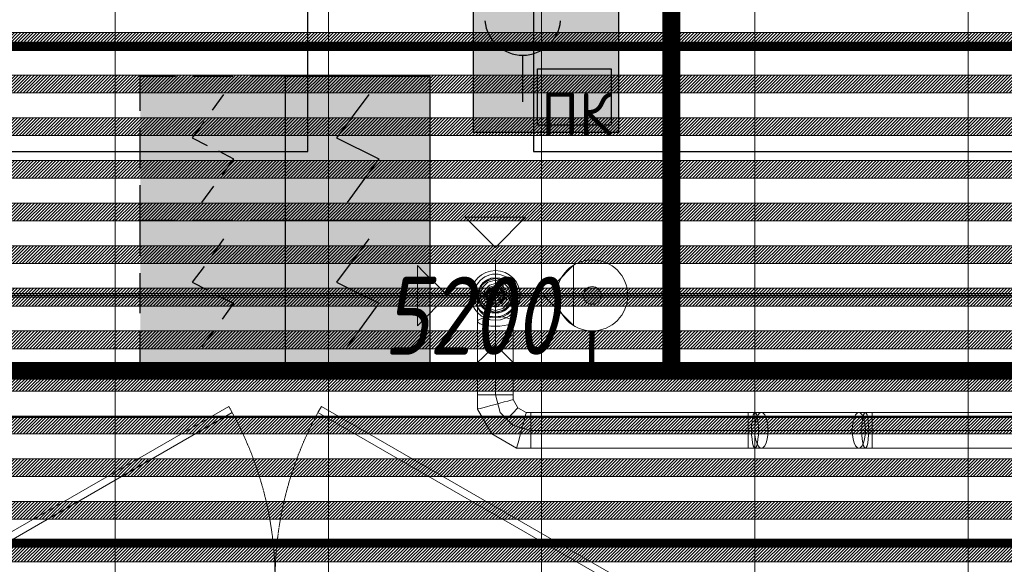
# Model space of a CAD drawing. Header units: millimetres. Extents: x -559767 to 178656, y -69521 to 138453.
# Tile 222 of 256: x -182872 to -180101, y 111414 to 112947. Entities that reach past the tile are written whole.
import ezdxf

# ---------------------------------------------------------------- set-up
doc = ezdxf.new("R2010")
doc.units = ezdxf.units.MM
for name, pattern in [('( Hidden )', [0.375, 0.25, -0.125]), ('-D1-02х01', [3, 2, -1]), ('DASHDOT', [25.4, 12.7, -6.35, 0, -6.35])]:
    doc.linetypes.add(name, pattern=pattern)
doc.layers.get('Defpoints').update_dxf_attribs({"color": 31})
for name, color, linetype, lineweight in [('_0', 7, 'Continuous', 13), ('A-DOOR', 7, 'Continuous', 5), ('dim_light', 12, 'Continuous', 9), ('dim_razv', 93, 'DASHDOT', 9), ('pot sh', 183, 'Continuous', 15)]:
    doc.layers.add(name, color=color, linetype=linetype, lineweight=lineweight)
doc.layers.add('PDF10_0', color=30, linetype='Continuous', true_color=0xff7f00)
doc.layers.add('PDF7_Geometry', color=7, linetype='Continuous', true_color=0xaaaaaa)
for name, color, linetype in [('PDF10_ПС дымовой', 1, 'Continuous'), ('PDF10_ПС ручной', 1, 'Continuous'), ('PDF_Text', 7, 'Continuous')]:
    doc.layers.add(name, color=color, linetype=linetype)
doc.layers.add('pol', color=7, linetype='Continuous', lineweight=15, true_color=0x738991)
doc.layers.add('Сводный план', color=1, linetype='Continuous', lineweight=0, true_color=0xff0000)
doc.styles.add('fl_iso paper', font='isocpeur.ttf', dxfattribs={"width": 0.8, "oblique": 10})
doc.styles.add('PDF ISOCPEUR', font='isocpeur.ttf')
doc.dimstyles.new('In tre 1_75', dxfattribs={"dimtxt": 220, "dimasz": 120, "dimexe": 60, "dimexo": 10, "dimgap": 50, "dimtad": 1, "dimdec": 0, "dimrnd": 5, "dimzin": 0, "dimdsep": 46, "dimtxsty": 'fl_iso paper', "dimblk": 'ARCHTICK', "dimcen": 0, "dimdle": 60, "dimadec": 0, "dimazin": 0, "dimtfac": 1, "dimtdec": 0, "dimtofl": 0, "dimtmove": 1, "dimatfit": 1, "dimfxl": 1, "dimtfill": 1, "dimtolj": 1, "dimtzin": 0, "dimarcsym": 1})
pattern_1 = [(225, (-233499.5126, 92831.368), (4.49012806, -4.49012806), [])]
pattern_2 = [(225, (-233499.5126, 93191.368), (4.49012806, -4.49012806), [])]
pattern_3 = [(225, (-233499.5126, 93551.368), (4.49012806, -4.49012806), [])]

# ---------------------------------------------------------------- blocks, each defined once
blk = doc.blocks.new('_ArchTick')
at = {"color": 0, "linetype": 'ByBlock', "lineweight": 9, "const_width": 0.15}
blk.add_lwpolyline([(-0.5, -0.5), (0.5, 0.5)], dxfattribs=at)
blk = doc.blocks.new('*D10374')
at = {"layer": 'Defpoints', "color": 0, "transparency": 16777216}
for p in [(-179002.9, 111953.8), (-184202.9, 111716.2), (-179002.9, 111716.2)]:
    blk.add_point(p, dxfattribs=at)
at = {"layer": 'dim_light', "color": 0, "lineweight": -2, "transparency": 16777216}
for p, q in [((-184202.9, 111726.2), (-184202.9, 112013.8)), ((-179002.9, 111726.2), (-179002.9, 112013.8)), ((-184262.9, 111953.8), (-178942.9, 111953.8))]:
    blk.add_line(p, q, dxfattribs=at)
at = {"layer": 'dim_light', "color": 0, "lineweight": -2, "transparency": 16777216, "xscale": 120, "yscale": 120, "zscale": 120, "rotation": 180}
blk.add_blockref('_ArchTick', (-184202.9, 111953.8), dxfattribs=at)
at = {"layer": 'dim_light', "color": 0, "lineweight": -2, "transparency": 16777216, "xscale": 120, "yscale": 120, "zscale": 120}
blk.add_blockref('_ArchTick', (-179002.9, 111953.8), dxfattribs=at)
at = {"layer": 'dim_light', "color": 0, "transparency": 16777216, "insert": (-181602.9, 112113.8), "char_height": 220, "attachment_point": 5, "style": 'fl_iso paper', "bg_fill": 3, "box_fill_scale": 1.1, "bg_fill_color": 256, "bg_fill_true_color": 13158600, "bg_fill_transparency": 0}
blk.add_mtext('\\A1;5200', dxfattribs=at)
blk = doc.blocks.new('*U11950')
at = {"layer": 'pol', "true_color": 0x007dfa, "transparency": 33554687}
h = blk.add_hatch(color=150, dxfattribs=at)
h.dxf.hatch_style = 1
h.paths.add_polyline_path([(21910, 0), (0, 0), (0, -10), (21910, -10)])
at = {"layer": 'pol', "color": 162, "true_color": 0x2c3cc9}
blk.add_lwpolyline([(21910, 0), (0, 0), (0, -10), (21910, -10)], close=True, dxfattribs=at)
blk = doc.blocks.new('ghftytytd')
at = {"layer": 'PDF7_Geometry', "color": 5, "lineweight": 18, "true_color": 0x0000ff}
for points in [[(10685.1, 20120), (10770, 20035.1), (10854.8, 20120)], [(10550.3, 19984.5), (10635.1, 19899.6), (10550.3, 19814.7)], [(10989.8, 19984.8), (10905, 19900), (10989.8, 19815.1)], [(10770, 19947.5), (10749.4, 19942.8), (10732.9, 19929.6), (10723.7, 19910.5), (10723.7, 19889.4), (10732.9, 19870.4), (10749.4, 19857.2), (10770, 19852.5), (10790.6, 19857.2), (10807.1, 19870.4), (10816.3, 19889.4), (10816.3, 19910.5), (10807.1, 19929.6), (10790.6, 19942.8)], [(10770, 19857.4), (10748.7, 19863.2), (10733.2, 19878.7), (10727.5, 19900), (10733.2, 19921.2), (10748.7, 19936.8), (10770, 19942.5), (10791.2, 19936.8), (10806.8, 19921.2), (10812.5, 19900), (10806.8, 19878.7), (10791.2, 19863.2)], [(10770, 19933.3), (10753.3, 19928.8), (10741.1, 19916.6), (10736.7, 19900), (10741.1, 19883.3), (10753.3, 19871.1), (10770, 19866.6), (10786.7, 19871.1), (10798.9, 19883.3), (10803.3, 19900), (10798.9, 19916.6), (10786.7, 19928.8)], [(10770, 19871.6), (10753.3, 19877), (10743.1, 19891.2), (10743.1, 19908.7), (10753.3, 19922.9), (10770, 19928.3), (10786.7, 19922.9), (10796.9, 19908.7), (10796.9, 19891.2), (10786.7, 19877)], [(10770, 19925), (10755.3, 19920.2), (10746.2, 19907.7), (10746.2, 19892.2), (10755.3, 19879.7), (10770, 19874.9), (10784.7, 19879.7), (10793.8, 19892.2), (10793.8, 19907.7), (10784.7, 19920.2)], [(10720, 19873.2), (10721.7, 19863.7), (10726.7, 19854.9), (10734.6, 19847.3), (10745, 19841.5), (10757.1, 19837.8), (10770, 19836.6), (10782.9, 19837.8), (10795, 19841.5), (10805.4, 19847.3), (10813.3, 19854.9), (10818.3, 19863.7), (10820, 19873.2), (10818.3, 19882.6), (10813.3, 19891.5), (10805.4, 19899), (10795, 19904.9), (10782.9, 19908.5), (10770, 19909.8), (10757.1, 19908.5), (10745, 19904.9), (10734.6, 19899), (10726.7, 19891.5), (10721.7, 19882.6)], [(10770, 19922), (10757.1, 19917.8), (10749, 19906.8), (10749, 19893.1), (10757.1, 19882.2), (10770, 19878), (10782.9, 19882.2), (10790.9, 19893.1), (10790.9, 19906.8), (10782.9, 19917.8)], [(10770, 19883), (10758, 19887.9), (10753, 19900), (10758, 19912), (10770, 19917), (10782, 19912), (10787, 19900), (10782, 19887.9)], [(10770, 19916.6), (10758.2, 19911.7), (10753.3, 19900), (10758.2, 19888.2), (10770, 19883.3), (10781.8, 19888.2), (10786.7, 19900), (10781.8, 19911.7)], [(10770, 19910), (10761.3, 19905), (10761.3, 19894.9), (10770, 19890), (10778.6, 19894.9), (10778.6, 19905)], [(10720, 19826.8), (10721.7, 19823.3), (10726.7, 19820.1), (10734.6, 19817.3), (10745, 19815.1), (10757.1, 19813.8), (10770, 19813.3), (10782.9, 19813.8), (10795, 19815.1), (10805.4, 19817.3), (10813.3, 19820.1), (10818.3, 19823.3), (10820, 19826.8), (10818.3, 19830.2), (10813.3, 19833.5), (10805.4, 19836.2), (10795, 19838.4), (10782.9, 19839.7), (10770, 19840.2), (10757.1, 19839.7), (10745, 19838.4), (10734.6, 19836.2), (10726.7, 19833.5), (10721.7, 19830.2)], [(10770, 19800), (10757.1, 19800), (10745, 19800), (10734.6, 19800), (10726.7, 19800), (10721.7, 19800), (10720, 19800), (10721.7, 19800), (10726.7, 19800), (10734.6, 19800), (10745, 19800), (10757.1, 19800)], [(10770, 19800), (10782.9, 19800), (10795, 19800), (10805.4, 19800), (10813.3, 19800), (10818.3, 19800), (10820, 19800), (10820, 19619.9), (10818.3, 19619.9), (10813.3, 19619.9), (10805.4, 19619.9), (10795, 19619.9), (10782.9, 19619.9), (10770, 19619.9)], [(10770, 19800), (10782.9, 19800), (10795, 19800), (10805.4, 19800), (10813.3, 19800), (10818.3, 19800), (10820, 19800), (10818.3, 19800), (10813.3, 19800), (10805.4, 19800), (10795, 19800), (10782.9, 19800)], [(10685.1, 19676), (10770, 19760.9), (10854.8, 19676)], [(10770, 19619.9), (10757.1, 19619.9), (10745, 19619.9), (10734.6, 19619.9), (10726.7, 19619.9), (10721.7, 19619.9), (10720, 19619.9), (10721.7, 19619.9), (10726.7, 19619.9), (10734.6, 19619.9), (10745, 19619.9), (10757.1, 19619.9)], [(10770, 19619.9), (10757.1, 19619.9), (10745, 19619.9), (10734.6, 19619.9), (10726.7, 19619.9), (10721.7, 19619.9), (10720, 19619.9), (10721.7, 19619.9), (10726.7, 19619.9), (10734.6, 19619.9), (10745, 19619.9), (10757.1, 19619.9)], [(10770, 19619.9), (10782.9, 19619.9), (10795, 19619.9), (10805.4, 19619.9), (10813.3, 19619.9), (10818.3, 19619.9), (10820, 19619.9), (10818.3, 19619.9), (10813.3, 19619.9), (10805.4, 19619.9), (10795, 19619.9), (10782.9, 19619.9)], [(10770, 19593.2), (10757.1, 19589.7), (10745, 19586.5), (10734.6, 19583.7), (10726.7, 19581.6), (10721.7, 19580.2), (10720, 19579.8), (10721.7, 19580.2), (10726.7, 19581.6), (10734.6, 19583.7), (10745, 19586.5), (10757.1, 19589.7)], [(10770, 19593.2), (10782.9, 19596.6), (10795, 19599.9), (10805.4, 19602.6), (10813.3, 19604.8), (10818.3, 19606.1), (10820, 19606.6), (10818.3, 19606.1), (10813.3, 19604.8), (10805.4, 19602.6), (10795, 19599.9), (10782.9, 19596.6)], [(10796.8, 19546.7), (10806.3, 19556.2), (10815.1, 19565.1), (10822.7, 19572.6), (10828.5, 19578.5), (10832.1, 19582.1), (10833.4, 19583.4), (10832.1, 19582.1), (10828.5, 19578.5), (10822.7, 19572.6), (10815.1, 19565.1), (10806.3, 19556.2)], [(10843.2, 19520), (10846.7, 19532.9), (10849.9, 19544.9), (10852.7, 19555.3), (10854.8, 19563.3), (10856.1, 19568.3), (10856.6, 19570), (10856.1, 19568.3), (10854.8, 19563.3), (10852.7, 19555.3), (10849.9, 19544.9), (10846.7, 19532.9)], [(11481.1, 19520), (11481.1, 19507), (11481.1, 19495), (11481.1, 19484.6), (11481.1, 19476.6), (11481.1, 19471.7), (11481.1, 19470), (11481.1, 19471.7), (11481.1, 19476.6), (11481.1, 19484.6), (11481.1, 19495), (11481.1, 19507), (11481.1, 19520), (11481.1, 19532.9), (11481.1, 19544.9), (11481.1, 19555.3), (11481.1, 19563.3), (11481.1, 19568.3), (11481.1, 19570), (11481.1, 19568.3), (11481.1, 19563.3), (11481.1, 19555.3), (11481.1, 19544.9), (11481.1, 19532.9)], [(11500.5, 19570), (11518.5, 19570), (11523.3, 19568.3), (11527.8, 19563.3), (11531.7, 19555.3), (11534.6, 19544.9), (11536.5, 19532.9), (11537.1, 19520), (11536.5, 19507), (11534.6, 19495), (11531.7, 19484.6), (11527.8, 19476.6), (11523.3, 19471.7), (11518.5, 19470), (11500.5, 19470), (11503, 19471.7), (11505.4, 19476.6), (11507.4, 19484.6), (11508.9, 19495), (11509.9, 19507), (11510.2, 19520), (11509.9, 19532.9), (11508.9, 19544.9), (11507.4, 19555.3), (11505.4, 19563.3), (11503, 19568.3)], [(11793, 19570), (11797.8, 19568.3), (11802.3, 19563.3), (11806.1, 19555.3), (11809.1, 19544.9), (11811, 19532.9), (11811.6, 19520), (11811, 19507), (11809.1, 19495), (11806.1, 19484.6), (11802.3, 19476.6), (11797.8, 19471.7), (11793, 19470), (11788.1, 19471.7), (11783.6, 19476.6), (11779.8, 19484.6), (11776.8, 19495), (11774.9, 19507), (11774.3, 19520), (11774.9, 19532.9), (11776.8, 19544.9), (11779.8, 19555.3), (11783.6, 19563.3), (11788.1, 19568.3)], [(11830.3, 19520), (11830.3, 19507), (11830.3, 19495), (11830.3, 19484.6), (11830.3, 19476.6), (11830.3, 19471.7), (11830.3, 19470), (11830.3, 19471.7), (11830.3, 19476.6), (11830.3, 19484.6), (11830.3, 19495), (11830.3, 19507), (11830.3, 19520), (11830.3, 19532.9), (11830.3, 19544.9), (11830.3, 19555.3), (11830.3, 19563.3), (11830.3, 19568.3), (11830.3, 19570), (11830.3, 19568.3), (11830.3, 19563.3), (11830.3, 19555.3), (11830.3, 19544.9), (11830.3, 19532.9)], [(10796.8, 19546.7), (10787.3, 19537.3), (10778.5, 19528.5), (10770.9, 19520.9), (10765.1, 19515.1), (10761.4, 19511.4), (10760.2, 19510.2), (10761.4, 19511.4), (10765.1, 19515.1), (10770.9, 19520.9), (10778.5, 19528.5), (10787.3, 19537.3)], [(10843.2, 19520), (10839.7, 19507), (10836.5, 19495), (10833.7, 19484.6), (10831.6, 19476.6), (10830.3, 19471.7), (10829.8, 19470), (10830.3, 19471.7), (10831.6, 19476.6), (10833.7, 19484.6), (10836.5, 19495), (10839.7, 19507)], [(11481.1, 19520), (11481.1, 19507), (11481.1, 19495), (11481.1, 19484.6), (11481.1, 19476.6), (11481.1, 19471.7), (11481.1, 19470), (11481.1, 19471.7), (11481.1, 19476.6), (11481.1, 19484.6), (11481.1, 19495), (11481.1, 19507)], [(11793, 19520), (11518.5, 19520)], [(11830.3, 19520), (11830.3, 19507), (11830.3, 19495), (11830.3, 19484.6), (11830.3, 19476.6), (11830.3, 19471.7), (11830.3, 19470), (11830.3, 19471.7), (11830.3, 19476.6), (11830.3, 19484.6), (11830.3, 19495), (11830.3, 19507)]]:
    blk.add_lwpolyline(points, close=True, dxfattribs=at)
for points in [[(10770, 19800), (10770, 20000)], [(10770, 19949.9), (10757.1, 19948.3), (10745, 19943.3), (10734.6, 19935.3), (10726.7, 19925), (10721.7, 19912.9), (10720, 19900), (10721.7, 19912.9), (10726.7, 19925), (10734.6, 19935.3), (10745, 19943.3), (10757.1, 19948.3), (10770, 19949.9), (10782.9, 19948.3), (10795, 19943.3), (10805.4, 19935.3), (10813.3, 19925), (10818.3, 19912.9), (10820, 19900), (10818.3, 19912.9), (10813.3, 19925), (10805.4, 19935.3), (10795, 19943.3), (10782.9, 19948.3), (10770, 19949.9), (10791.6, 19937.5), (10791.6, 19912.4), (10770, 19900), (10748.3, 19887.5), (10748.3, 19862.5), (10770, 19850), (10770, 19886.6), (10770, 19900)], [(10820, 19900), (10805.4, 19935.3), (10770, 19949.9), (10734.6, 19935.3), (10720, 19900)], [(10670, 19900), (10870, 19900)], [(10720, 19900), (10734.6, 19864.6), (10770, 19850), (10805.4, 19864.6), (10820, 19900)], [(10870, 19520), (10870, 19507), (10870, 19495), (10870, 19484.6), (10870, 19476.6), (10870, 19471.7), (10870, 19470), (10870, 19471.7), (10870, 19476.6), (10870, 19484.6), (10870, 19495), (10870, 19507), (10870, 19520), (11481.1, 19520), (11481.1, 19532.9), (11481.1, 19544.9), (11481.1, 19555.3), (11481.1, 19563.3), (11481.1, 19568.3), (11481.1, 19570), (11500.5, 19570), (11498, 19568.3), (11495.7, 19563.3), (11493.6, 19555.3), (11492.1, 19544.9), (11491.1, 19532.9), (11490.8, 19520), (11491.1, 19507), (11492.1, 19495), (11493.6, 19484.6), (11495.7, 19476.6), (11498, 19471.7), (11500.5, 19470), (11481.1, 19470), (10870, 19470), (10829.8, 19470), (10760.2, 19510.2), (10720, 19579.8), (10720, 19619.9), (10720, 19800), (10720, 19826.8), (10720, 19873.2), (10720, 19900), (10721.7, 19887), (10726.7, 19874.9), (10734.6, 19864.6), (10745, 19856.7), (10757.1, 19851.7), (10770, 19850), (10757.1, 19851.7), (10745, 19856.7), (10734.6, 19864.6), (10726.7, 19874.9), (10721.7, 19887), (10720, 19900)], [(10770, 19850), (10782.9, 19851.7), (10795, 19856.7), (10805.4, 19864.6), (10813.3, 19874.9), (10818.3, 19887), (10820, 19900)], [(10820, 19900), (10818.3, 19887), (10813.3, 19874.9), (10805.4, 19864.6), (10795, 19856.7), (10782.9, 19851.7), (10770, 19850)], [(10820, 19873.2), (10820, 19900)], [(10820, 19826.8), (10820, 19873.2)], [(10770, 19800), (10770, 19850)], [(10820, 19800), (10820, 19826.8)], [(10720, 19800), (10721.7, 19800), (10726.7, 19800), (10734.6, 19800), (10745, 19800), (10757.1, 19800), (10770, 19800)], [(10770, 19800), (10757.1, 19800), (10745, 19800), (10734.6, 19800), (10726.7, 19800), (10721.7, 19800), (10720, 19800)], [(10770, 19800), (10782.9, 19800), (10795, 19800), (10805.4, 19800), (10813.3, 19800), (10818.3, 19800), (10820, 19800)], [(10770, 19619.9), (10770, 19800)], [(10770, 19619.9), (10783.4, 19570)], [(10770, 19619.9), (10782.9, 19619.9), (10795, 19619.9), (10805.4, 19619.9), (10813.3, 19619.9), (10818.3, 19619.9), (10820, 19619.9)], [(10820, 19606.6), (10820, 19619.9)], [(10833.4, 19583.4), (10820, 19606.6)], [(10783.4, 19570), (10820, 19533.4)], [(10856.6, 19570), (10833.4, 19583.4)], [(10870, 19570), (10856.6, 19570)], [(10870, 19520), (10870, 19532.9), (10870, 19544.9), (10870, 19555.3), (10870, 19563.3), (10870, 19568.3), (10870, 19570)], [(10870, 19570), (10870, 19568.3), (10870, 19563.3), (10870, 19555.3), (10870, 19544.9), (10870, 19532.9), (10870, 19520)], [(11481.1, 19570), (10870, 19570)], [(10870, 19570), (10870, 19568.3), (10870, 19563.3), (10870, 19555.3), (10870, 19544.9), (10870, 19532.9), (10870, 19520)], [(10870, 19520), (10870, 19532.9), (10870, 19544.9), (10870, 19555.3), (10870, 19563.3), (10870, 19568.3), (10870, 19570)], [(11481.1, 19570), (11481.1, 19568.3), (11481.1, 19563.3), (11481.1, 19555.3), (11481.1, 19544.9), (11481.1, 19532.9), (11481.1, 19520)], [(18250.4, 19570), (11830.3, 19570), (11830.3, 19568.3), (11830.3, 19563.3), (11830.3, 19555.3), (11830.3, 19544.9), (11830.3, 19532.9), (11830.3, 19520), (12634.5, 19520), (11830.3, 19520), (11830.3, 19532.9), (11830.3, 19544.9), (11830.3, 19555.3), (11830.3, 19563.3), (11830.3, 19568.3), (11830.3, 19570), (11810.9, 19570), (11813.4, 19568.3), (11815.8, 19563.3), (11817.8, 19555.3), (11819.3, 19544.9), (11820.3, 19532.9), (11820.6, 19520), (11820.3, 19507), (11819.3, 19495), (11817.8, 19484.6), (11815.8, 19476.6), (11813.4, 19471.7), (11810.9, 19470), (11808.4, 19471.7), (11806.1, 19476.6), (11804.1, 19484.6), (11802.5, 19495), (11801.6, 19507), (11801.2, 19520), (11801.6, 19532.9), (11802.5, 19544.9), (11804.1, 19555.3), (11806.1, 19563.3), (11808.4, 19568.3), (11810.9, 19570), (11793, 19570), (11518.5, 19570), (11513.6, 19568.3), (11509.1, 19563.3), (11505.3, 19555.3), (11502.3, 19544.9), (11500.5, 19532.9), (11499.8, 19520), (11500.5, 19507), (11502.3, 19495), (11505.3, 19484.6), (11509.1, 19476.6), (11513.6, 19471.7), (11518.5, 19470), (11523.3, 19471.7), (11527.8, 19476.6), (11531.7, 19484.6), (11534.6, 19495), (11536.5, 19507), (11537.1, 19520), (11536.5, 19532.9), (11534.6, 19544.9), (11531.7, 19555.3), (11527.8, 19563.3), (11523.3, 19568.3), (11518.5, 19570), (11513.6, 19568.3), (11509.1, 19563.3), (11505.3, 19555.3), (11502.3, 19544.9), (11500.5, 19532.9), (11499.8, 19520), (11500.5, 19507), (11502.3, 19495), (11505.3, 19484.6), (11509.1, 19476.6), (11513.6, 19471.7), (11518.5, 19470), (11793, 19470), (11797.8, 19471.7), (11802.3, 19476.6), (11806.1, 19484.6), (11809.1, 19495), (11811, 19507), (11811.6, 19520), (11811, 19532.9), (11809.1, 19544.9), (11806.1, 19555.3), (11802.3, 19563.3), (11797.8, 19568.3), (11793, 19570), (11788.1, 19568.3), (11783.6, 19563.3), (11779.8, 19555.3), (11776.8, 19544.9), (11774.9, 19532.9), (11774.3, 19520), (11774.9, 19507), (11776.8, 19495), (11779.8, 19484.6), (11783.6, 19476.6), (11788.1, 19471.7), (11793, 19470), (11810.9, 19470), (11830.3, 19470), (18250.4, 19470)], [(10820, 19533.4), (10870, 19520)], [(11481.1, 19520), (10870, 19520)], [(10870, 19520), (10870, 19507), (10870, 19495), (10870, 19484.6), (10870, 19476.6), (10870, 19471.7), (10870, 19470)], [(10870, 19470), (10870, 19471.7), (10870, 19476.6), (10870, 19484.6), (10870, 19495), (10870, 19507), (10870, 19520)], [(11518.5, 19520), (11500.1, 19520), (11481.1, 19520)], [(11793, 19520), (11811.3, 19520)], [(11811.3, 19520), (11830.3, 19520)]]:
    blk.add_lwpolyline(points, dxfattribs=at)
for points in [[(10700, 19900, 0.999748), (10840, 19900, 0.999748)], [(10710, 19900, 1.000294), (10830, 19900, 1.000294)]]:
    blk.add_lwpolyline(points, format="xyb", close=True, dxfattribs=at)
for centre, radius, start, end in [((10770, 19899.9), 70, 0.0144, 179.9856), ((10770, 19900), 60, 359.9832, 180.0168), ((10770, 19899.9), 50, 0.0202, 179.9798), ((10770, 19899.9), 50, 0.0202, 179.9798), ((10770, 19899.9), 50, 0.0202, 179.9798), ((10770, 19899.9), 50, 0.0202, 179.9798), ((10770, 19900), 70, 180.0144, 359.9856), ((10770, 19899.9), 60, 179.9832, 0.0168), ((10770, 19900), 50, 180.0202, 359.9798), ((10770, 19900), 50, 180.0202, 359.9798), ((10770, 19900), 50, 180.0202, 359.9798), ((10770, 19900), 50, 180.0202, 359.9798)]:
    blk.add_arc(centre, radius, start, end, dxfattribs=at)
blk = doc.blocks.new('jgf456fff')
at = {"layer": 'PDF10_0', "lineweight": 25}
blk.add_lwpolyline([(17907.1, 12359.3), (17907.1, 19556), (14393.4, 19556), (14393.4, 17352.5), (13775.3, 17352.5), (13775.3, 17521.8), (14188.1, 17521.8), (14188.1, 19556), (6942.7, 19556), (6942.7, 21348.8), (6212.4, 21348.8), (6212.4, 22161.6), (7505.7, 22161.6), (7505.7, 20305.3), (10242.6, 20305.3), (10242.6, 20995.3), (10877.6, 20995.3), (10877.6, 20305.3), (25076.3, 20305.3), (25076.3, 20953), (25408.6, 20953), (25408.6, 20305.3), (29059.8, 20305.3)], dxfattribs=at)
at = {"layer": 'PDF10_ПС дымовой', "color": 230, "lineweight": 25, "true_color": 0xff007f}
for points in [[(9770.6, 20419.6), (9770.6, 20516.9), (9870.1, 20516.9)], [(9918.7, 20516.9), (10030.9, 20516.9)], [(10179.1, 20419.6), (10179.1, 20516.9), (10079.6, 20516.9)], [(9973.8, 20421.7), (10005.5, 20466.1)], [(9770.6, 20258.7), (9770.6, 20370.9)], [(9950.5, 20389.9), (9916.6, 20343.4), (9959, 20322.2)], [(10179.1, 20258.7), (10179.1, 20370.9)], [(9990.7, 20307.4), (10033, 20284.1), (10001.3, 20239.6)], [(9770.6, 20011), (9770.6, 20110.5), (9870.1, 20110.5), (9770.6, 20110.5), (9770.6, 20210)], [(9944.1, 20161.3), (9978, 20207.9)], [(10179.1, 20011), (10179.1, 20110.5), (10079.6, 20110.5), (10179.1, 20110.5), (10179.1, 20210)], [(9973.8, 20013.2), (10005.5, 20059.7)], [(9950.5, 19981.4), (9916.6, 19937), (9959, 19915.8)], [(9770.6, 19850.2), (9770.6, 19962.4)], [(10179.1, 19850.2), (10179.1, 19962.4)], [(9990.7, 19898.9), (10033, 19877.7), (10001.3, 19833.2)], [(9870.1, 19704.1), (9770.6, 19704.1), (9770.6, 19801.5)], [(9944.1, 19754.9), (9978, 19799.4)], [(10079.6, 19704.1), (10179.1, 19704.1), (10179.1, 19801.5)], [(9918.7, 19704.1), (10030.9, 19704.1)]]:
    blk.add_lwpolyline(points, dxfattribs=at)
at = {"layer": 'PDF10_ПС дымовой', "lineweight": 30}
for points in [[(10585.5, 20516.9), (10585.5, 20313.7), (10585.5, 20110.5), (10382.3, 20110.5), (10179.1, 20110.5), (10179.1, 20313.7), (10179.1, 20516.9), (10382.3, 20516.9)], [(10585.5, 20110.5), (10585.5, 19907.3), (10585.5, 19704.1), (10382.3, 19704.1), (10179.1, 19704.1), (10179.1, 19907.3), (10179.1, 20110.5), (10382.3, 20110.5)]]:
    blk.add_lwpolyline(points, close=True, dxfattribs=at)
for points in [[(10414, 20466.1), (10323, 20343.4), (10441.6, 20284.1), (10352.7, 20161.3)], [(10414, 20059.7), (10323, 19937), (10441.6, 19877.7), (10352.7, 19754.9)]]:
    blk.add_lwpolyline(points, dxfattribs=at)
at = {"layer": 'PDF10_ПС дымовой', "color": 230, "lineweight": 25, "true_color": 0xff007f}
blk.add_lwpolyline([(10030.9, 20110.5), (9918.7, 20110.5)], close=True, dxfattribs=at)
at = {"layer": 'PDF10_ПС дымовой', "color": 7, "true_color": 0xffffff, "transparency": 33554559}
for points in [[(10179.1, 20516.9), (9770.6, 20516.9), (10179.1, 20110.5)], [(9770.6, 20516.9), (10179.1, 20110.5), (9770.6, 20110.5)], [(10585.5, 20516.9), (10179.1, 20516.9), (10585.5, 20313.7)], [(10179.1, 20516.9), (10585.5, 20313.7), (10179.1, 20313.7)], [(10585.5, 20313.7), (10179.1, 20313.7), (10585.5, 20110.5)], [(10179.1, 20313.7), (10585.5, 20110.5), (10179.1, 20110.5)], [(10179.1, 20110.5), (9770.6, 20110.5), (10179.1, 19704.1)], [(9770.6, 20110.5), (10179.1, 19704.1), (9770.6, 19704.1)], [(10585.5, 20110.5), (10179.1, 20110.5), (10585.5, 19907.3)], [(10179.1, 20110.5), (10585.5, 19907.3), (10179.1, 19907.3)], [(10585.5, 19907.3), (10179.1, 19907.3), (10585.5, 19704.1)], [(10179.1, 19907.3), (10585.5, 19704.1), (10179.1, 19704.1)]]:
    blk.add_solid(points, dxfattribs=at)
at = {"layer": 'PDF10_ПС ручной', "color": 7, "true_color": 0xffffff, "transparency": 33554559}
for points in [[(11116.8, 20766.7), (10708.3, 20766.7), (11116.8, 20358.2)], [(10708.3, 20766.7), (11116.8, 20358.2), (10708.3, 20358.2)]]:
    blk.add_solid(points, dxfattribs=at)
at = {"layer": 'PDF_Text', "color": 5, "lineweight": 30}
for points in [[(11116.8, 20358.2), (10708.3, 20358.2), (10708.3, 20766.7), (11116.8, 20766.7)], [(10888.2, 20538.1), (11095.6, 20538.1), (11095.6, 20379.3), (10888.2, 20379.3)]]:
    blk.add_lwpolyline(points, close=True, dxfattribs=at)
blk.add_lwpolyline([(10845.8, 20576.2), (10845.8, 20445)], dxfattribs=at)
blk.add_arc((10846.9, 20683.1), 106.9, 185.5706, 354.4294, dxfattribs=at)
at = {"layer": 'PDF_Text', "color": 5, "insert": (10898.8, 20350.4), "char_height": 120, "attachment_point": 7, "style": 'PDF ISOCPEUR'}
blk.add_mtext('ПК', dxfattribs=at)
blk = doc.blocks.new('jjgyff55')
at = {"layer": 'Сводный план', "lineweight": 13, "true_color": 0x00c200}
h = blk.add_hatch(color=92, dxfattribs=at)
h.dxf.hatch_style = 1
edge = h.paths.add_edge_path()
edge.add_arc((5017.4, 17550.8), 25, 0, 360)
at = {"layer": 'Сводный план', "color": 96, "true_color": 0x008000}
for points, const_width in [([(25024, 19861.4), (23724.1, 19872.2), (23724.4, 17338.4), (1155.3, 17338.4), (1176.4, 19982.9), (207.8, 19978.6)], 50), ([(5240, 18796.6), (5240, 17338.4)], 50), ([(5016.6, 17450.4), (5015.7, 17347.5)], 15)]:
    blk.add_lwpolyline(points, dxfattribs=dict(at, const_width=const_width))
at = {"layer": 'Сводный план', "color": 92, "lineweight": 13, "true_color": 0x00c200}
for radius in [100, 25]:
    blk.add_circle((5017.4, 17550.8), radius, dxfattribs=at)
blk = doc.blocks.new('A_MEQ_DoorWall - ОВ-7357319-50_AS_M_L13')
at = {"layer": 'A-DOOR'}
for p, q in [((-5.6, 587.5), (-850, 100)), ((4.4, 570.2), (-5.6, 587.5)), ((245.6, 570.2), (255.6, 587.5)), ((255.6, 587.5), (1100, 100)), ((-840, 82.7), (4.4, 570.2)), ((1090, 82.7), (245.6, 570.2)), ((-875, 100), (-875, -100)), ((-850, 100), (-865, 100)), ((-865, 100), (-865, 20)), ((-850, 20), (-850, 100)), ((-850, 100), (-840, 82.7)), ((1100, 100), (1090, 82.7)), ((1115, 100), (1100, 100)), ((1100, 100), (1100, 20)), ((1115, 20), (1115, 100)), ((1125, 100), (1125, -100)), ((-865, 20), (-850, 20)), ((1100, 20), (1115, 20))]:
    blk.add_line(p, q, dxfattribs=at)
at = {"layer": 'A-DOOR', "linetype": '-D1-02х01'}
for centre, start, end in [((-850, 100), 360, 30), ((1100, 100), 150, 180)]:
    blk.add_arc(centre, 975, start, end, dxfattribs=at)
at = {"layer": 'A-DOOR'}
for centre in [(-855, 100), (1105, 100)]:
    blk.add_arc(centre, 5, 0, 180, dxfattribs=at)

msp = doc.modelspace()

# ---------------------------------------------------------------- hatches: boundary and pattern name
at = {"layer": '_0', "transparency": 33554534}
h = msp.add_hatch(color=252, dxfattribs=at)
h.dxf.hatch_style = 1
h.paths.add_polyline_path([(-186504.2, 98970.8), (-186502.9, 101270.8), (-186002.9, 101270.8), (-186002.9, 102220.8), (-183952.9, 102220.8), (-183952.9, 106270.8), (-179002.9, 106270.8), (-179002.9, 104770.8), (-177452.9, 104770.8), (-177452.9, 111170.8), (-185852.9, 111170.8), (-185852.9, 112970.8), (-186852.9, 112970.8), (-186852.9, 114970.8), (-184102.9, 114970.8), (-184102.9, 114270.8), (-183352.9, 114270.8), (-183352.9, 113220.8), (-163952.9, 113220.8), (-163952.9, 114970.8), (-160672.9, 114970.8), (-160672.9, 112970.8), (-161752.9, 112970.8), (-161752.9, 111170.8), (-169752.9, 111170.8), (-169752.9, 102220.8), (-161802.9, 102220.8), (-161802.9, 101820.8), (-161302.9, 101820.8), (-161302.9, 98970.8), (-163402.9, 98970.8), (-163402.9, 100170.8), (-183902.9, 100170.8), (-183902.9, 98970.8)], flags=16)
h.paths.add_polyline_path([(-192753.7, 121671.6), (-154802.1, 121671.6), (-154802.1, 91720), (-192753.7, 91720)])
at = {"layer": 'pot sh', "linetype": 'ByBlock', "lineweight": 0, "true_color": 0x91caaf}
h = msp.add_hatch(dxfattribs=at)
h.set_pattern_fill('ANSI31', color=253, scale=2, angle=180)
h.set_pattern_definition([(225, (-233499.5126, 93791.368), (4.49012806, -4.49012806), [])])
h.paths.add_polyline_path([(-185632.9, 112860.8), (-161972.9, 112860.8), (-161972.9, 112910.8), (-185632.9, 112910.8)])
h = msp.add_hatch(dxfattribs=at)
h.set_pattern_fill('ANSI31', color=253, scale=2, angle=180)
h.set_pattern_definition([(225, (-233499.5126, 93911.368), (4.49012806, -4.49012806), [])])
h.paths.add_polyline_path([(-185632.9, 112740.8), (-161972.9, 112740.8), (-161972.9, 112790.8), (-185632.9, 112790.8)])
h = msp.add_hatch(dxfattribs=at)
h.set_pattern_fill('ANSI31', color=253, scale=2, angle=180)
h.set_pattern_definition(pattern_3)
h.paths.add_polyline_path([(-185632.9, 112620.8), (-161972.9, 112620.8), (-161972.9, 112670.8), (-185632.9, 112670.8)])
h = msp.add_hatch(dxfattribs=at)
h.set_pattern_fill('ANSI31', color=253, scale=2, angle=180)
h.set_pattern_definition([(225, (-233499.5126, 93431.368), (4.49012806, -4.49012806), [])])
h.paths.add_polyline_path([(-185632.9, 112500.8), (-161972.9, 112500.8), (-161972.9, 112550.8), (-185632.9, 112550.8)])
h = msp.add_hatch(dxfattribs=at)
h.set_pattern_fill('ANSI31', color=253, scale=2, angle=180)
h.set_pattern_definition(pattern_3)
h.paths.add_polyline_path([(-185632.9, 112380.8), (-161972.9, 112380.8), (-161972.9, 112430.8), (-185632.9, 112430.8)])
h = msp.add_hatch(dxfattribs=at)
h.set_pattern_fill('ANSI31', color=253, scale=2, angle=180)
h.set_pattern_definition([(225, (-233499.5126, 92711.368), (4.49012806, -4.49012806), [])])
h.paths.add_polyline_path([(-185632.9, 111540.8), (-161972.9, 111540.8), (-161972.9, 111590.8), (-185632.9, 111590.8)])
h = msp.add_hatch(dxfattribs=at)
h.set_pattern_fill('ANSI31', color=253, scale=2, angle=180)
h.set_pattern_definition(pattern_1)
h.paths.add_polyline_path([(-185632.9, 111420.8), (-161972.9, 111420.8), (-161972.9, 111470.8), (-185632.9, 111470.8)])

# ---------------------------------------------------------------- linework, layer by layer
at = {"layer": 'dim_razv', "color": 1, "linetype": '( Hidden )', "ltscale": 10, "true_color": 0xff0a0a, "const_width": 25}
for points in [[(-185482.9, 114673), (-184382.9, 114673), (-184382.9, 113970.8), (-183632.9, 113970.8), (-183632.9, 113373), (-184032.9, 113373), (-184032.9, 112873), (-178251.6, 112873)], [(-178784, 111473), (-184281.7, 111473)]]:
    msp.add_lwpolyline(points, dxfattribs=at)
at = {"layer": 'pot sh'}
for points in [[(-185632.9, 112860.8), (-161972.9, 112860.8), (-161972.9, 112910.8), (-185632.9, 112910.8)], [(-185632.9, 112740.8), (-161972.9, 112740.8), (-161972.9, 112790.8), (-185632.9, 112790.8)], [(-185632.9, 112620.8), (-161972.9, 112620.8), (-161972.9, 112670.8), (-185632.9, 112670.8)], [(-185632.9, 112500.8), (-161972.9, 112500.8), (-161972.9, 112550.8), (-185632.9, 112550.8)], [(-185632.9, 112380.8), (-161972.9, 112380.8), (-161972.9, 112430.8), (-185632.9, 112430.8)], [(-185632.9, 111540.8), (-161972.9, 111540.8), (-161972.9, 111590.8), (-185632.9, 111590.8)], [(-185632.9, 111420.8), (-161972.9, 111420.8), (-161972.9, 111470.8), (-185632.9, 111470.8)]]:
    msp.add_lwpolyline(points, close=True, dxfattribs=at)

# ---------------------------------------------------------------- block references
at = {"layer": 'A-DOOR', "color": 8, "true_color": 0x7f7f7f}
msp.add_blockref('A_MEQ_DoorWall - ОВ-7357319-50_AS_M_L13', (-182277.9, 111270.8), dxfattribs=at)

# ---------------------------------------------------------------- next in the draw order: dimensions: what is measured, and where the dimension line sits
at = {"layer": 'dim_light'}
dim = msp.add_linear_dim(base=(-179002.9, 111953.8), p1=(-184202.9, 111716.2), p2=(-179002.9, 111716.2), dimstyle='In tre 1_75', dxfattribs=at)
dim.commit()
dim.dimension.update_dxf_attribs({"geometry": '*D10374', "text_midpoint": (-181602.9, 112113.8)})

# ---------------------------------------------------------------- next in the draw order: hatches: boundary and pattern name
at = {"layer": 'pot sh', "linetype": 'ByBlock', "lineweight": 0, "true_color": 0x91caaf}
h = msp.add_hatch(dxfattribs=at)
h.set_pattern_fill('ANSI31', color=253, scale=2, angle=180)
h.set_pattern_definition(pattern_2)
h.paths.add_polyline_path([(-185632.9, 112260.8), (-161972.9, 112260.8), (-161972.9, 112310.8), (-185632.9, 112310.8)])
h = msp.add_hatch(dxfattribs=at)
h.set_pattern_fill('ANSI31', color=253, scale=2, angle=180)
h.set_pattern_definition([(225, (-233499.5126, 93071.368), (4.49012806, -4.49012806), [])])
h.paths.add_polyline_path([(-185632.9, 112140.8), (-161972.9, 112140.8), (-161972.9, 112190.8), (-185632.9, 112190.8)])
h = msp.add_hatch(dxfattribs=at)
h.set_pattern_fill('ANSI31', color=253, scale=2, angle=180)
h.set_pattern_definition(pattern_2)
h.paths.add_polyline_path([(-185632.9, 112020.8), (-161972.9, 112020.8), (-161972.9, 112070.8), (-185632.9, 112070.8)])
h = msp.add_hatch(dxfattribs=at)
h.set_pattern_fill('ANSI31', color=253, scale=2, angle=180)
h.set_pattern_definition(pattern_1)
h.paths.add_polyline_path([(-185632.9, 111900.8), (-161972.9, 111900.8), (-161972.9, 111950.8), (-185632.9, 111950.8)])
h = msp.add_hatch(dxfattribs=at)
h.set_pattern_fill('ANSI31', color=253, scale=2, angle=180)
h.set_pattern_definition([(225, (-233499.5126, 92951.368), (4.49012806, -4.49012806), [])])
h.paths.add_polyline_path([(-185632.9, 111780.8), (-161972.9, 111780.8), (-161972.9, 111830.8), (-185632.9, 111830.8)])
h = msp.add_hatch(dxfattribs=at)
h.set_pattern_fill('ANSI31', color=253, scale=2, angle=180)
h.set_pattern_definition([(225, (-233499.5126, 92591.368), (4.49012806, -4.49012806), [])])
h.paths.add_polyline_path([(-185632.9, 111660.8), (-161972.9, 111660.8), (-161972.9, 111710.8), (-185632.9, 111710.8)])

# ---------------------------------------------------------------- next in the draw order: linework, layer by layer
at = {"layer": 'pol'}
for points in [[(-183202.9, 112970.8), (-183202.9, 112170.2), (-182602.9, 112170.2), (-182602.9, 112970.8)], [(-182602.9, 112970.8), (-182602.9, 112170.2), (-182002.9, 112170.2), (-182002.9, 112970.8)], [(-182002.9, 112970.8), (-182002.9, 112170.2), (-181402.9, 112170.2), (-181402.9, 112970.8)], [(-181402.9, 112970.8), (-181402.9, 112170.2), (-180802.9, 112170.2), (-180802.9, 112970.8)], [(-180802.9, 112970.8), (-180802.9, 112170.2), (-180202.9, 112170.2), (-180202.9, 112970.8)], [(-180202.9, 112970.8), (-180202.9, 112170.2), (-179602.9, 112170.2), (-179602.9, 112970.8)], [(-183202.9, 111370.8), (-183202.9, 112170.2), (-182602.9, 112170.2), (-182602.9, 111370.8)], [(-182602.9, 111370.8), (-182602.9, 112170.2), (-182002.9, 112170.2), (-182002.9, 111370.8)], [(-182002.9, 111370.8), (-182002.9, 112170.2), (-181402.9, 112170.2), (-181402.9, 111370.8)], [(-181402.9, 111370.8), (-181402.9, 112170.2), (-180802.9, 112170.2), (-180802.9, 111370.8)], [(-180802.9, 111370.8), (-180802.9, 112170.2), (-180202.9, 112170.2), (-180202.9, 111370.8)], [(-180202.9, 111370.8), (-180202.9, 112170.2), (-179602.9, 112170.2), (-179602.9, 111370.8)]]:
    msp.add_lwpolyline(points, dxfattribs=at)
at = {"layer": 'pot sh'}
for points in [[(-185632.9, 112260.8), (-161972.9, 112260.8), (-161972.9, 112310.8), (-185632.9, 112310.8)], [(-185632.9, 112140.8), (-161972.9, 112140.8), (-161972.9, 112190.8), (-185632.9, 112190.8)], [(-185632.9, 112020.8), (-161972.9, 112020.8), (-161972.9, 112070.8), (-185632.9, 112070.8)], [(-185632.9, 111900.8), (-161972.9, 111900.8), (-161972.9, 111950.8), (-185632.9, 111950.8)], [(-185632.9, 111780.8), (-161972.9, 111780.8), (-161972.9, 111830.8), (-185632.9, 111830.8)], [(-185632.9, 111660.8), (-161972.9, 111660.8), (-161972.9, 111710.8), (-185632.9, 111710.8)]]:
    msp.add_lwpolyline(points, close=True, dxfattribs=at)

# ---------------------------------------------------------------- next in the draw order: block references
at = {"layer": 'pol', "xscale": -1, "rotation": 180}
msp.add_blockref('*U11950', (-184707.9, 112165.8), dxfattribs=at)
at = {"layer": 'Сводный план'}
for name, p in [('jgf456fff', (-192302.9, 92270.8)), ('jjgyff55', (-186277.9, 94620)), ('ghftytytd', (-192302.9, 92270.8))]:
    msp.add_blockref(name, p, dxfattribs=at)

doc.saveas('drawing.dxf')
